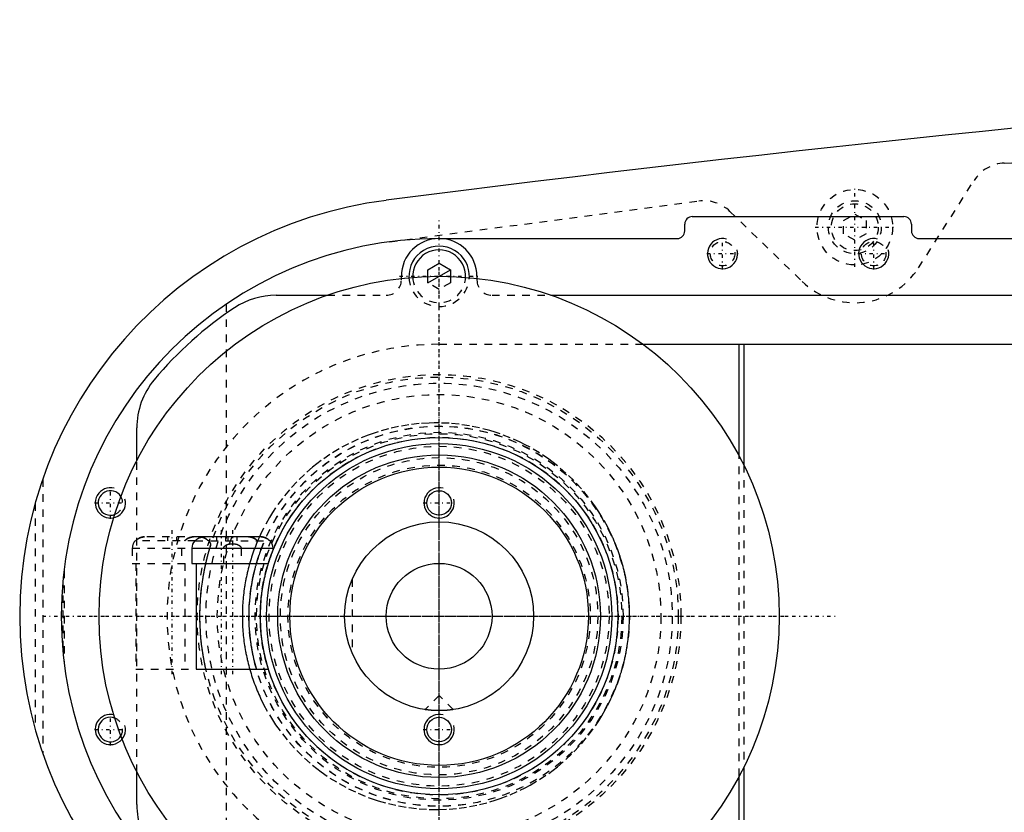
# Model space of a CAD drawing. Extents: x -705 to 186, y -120 to 120.
# Tile 2 of 10: x -705 to -575, y -26 to 79. Entities that reach past the tile are written whole.
import ezdxf

# ---------------------------------------------------------------- set-up
doc = ezdxf.new("R2010")
doc.units = 0
doc.linetypes.add('CENTER', pattern=[1.5, 0.45, -0.5, 0.05, -0.5])
doc.linetypes.add('DASHED', pattern=[2, 1, -1])
for name, color, linetype in [('AM_0', 7, 'CONTINUOUS'), ('AM_10', 7, 'CONTINUOUS'), ('AM_3', 7, 'DASHED'), ('AM_7', 7, 'CENTER')]:
    doc.layers.add(name, color=color, linetype=linetype)

msp = doc.modelspace()

# ---------------------------------------------------------------- linework, layer by layer
at = {"layer": 'AM_0', "color": 7, "linetype": 'CONTINUOUS'}
for p, q in [((-616.5, 52.9), (-588.5, 52.9)), ((-617.5, 51), (-617.5, 51.9)), ((-587.5, 51.9), (-587.5, 51)), ((-650, 50), (-618.5, 50)), ((-586.5, 50), (-480, 50)), ((-651.5, 45.87), (-650, 46.73)), ((-651.5, 44.97), (-651.5, 45.87)), ((-650, 46.73), (-648.5, 45.87)), ((-648.5, 45.87), (-648.5, 44.97)), ((-655, 44.72), (-655, 45)), ((-645, 45), (-645, 44.72)), ((-671.56, 42.5), (-664.79, 42.5)), ((-635.21, 42.5), (-517, 42.5)), ((-623, 36), (-551.33, 36)), ((-610.3, 21.18), (-610.3, 36)), ((-609.7, 36), (-609.7, 20.03)), ((-690, 20.62), (-690, 24.92)), ((-673.54, 10.5), (-681.12, 10.5)), ((-682.26, 10), (-682.34, 10)), ((-682.26, 10), (-682.23, 10.03)), ((-672.36, 10), (-672.44, 10)), ((-682.73, 9), (-682.73, 7)), ((-682.73, 9), (-671.98, 9)), ((-671.98, 8.74), (-671.98, 9)), ((-682.73, 7), (-672.59, 7)), ((-682.15, 7), (-682.15, -7)), ((-682.15, -7), (-672.59, -7)), ((-690, -24.92), (-690, -20.62)), ((-609.7, -20.03), (-609.7, -36)), ((-610.3, -36), (-610.3, -21.18))]:
    msp.add_line(p, q, dxfattribs=at)
for points in [[(-681.12, 10.5, 0), (-681.15, 10.5, 0), (-681.22, 10.5, 0), (-681.29, 10.49, 0), (-681.33, 10.49, 0), (-681.37, 10.48, 0), (-681.44, 10.47, 0), (-681.51, 10.45, 0), (-681.58, 10.43, 0), (-681.65, 10.41, 0), (-681.71, 10.38, 0), (-681.74, 10.37, 0), (-681.77, 10.36, 0), (-681.84, 10.33, 0), (-681.9, 10.29, 0), (-681.96, 10.25, 0), (-682.02, 10.21, 0), (-682.08, 10.17, 0), (-682.11, 10.14, 0), (-682.14, 10.12, 0), (-682.19, 10.07, 0), (-682.24, 10.03, 0), (-682.26, 10, 0)], [(-682.06, 10.19, 0), (-682.04, 10.2, 0), (-681.99, 10.24, 0), (-681.94, 10.27, 0), (-681.92, 10.28, 0), (-681.89, 10.3, 0), (-681.84, 10.32, 0), (-681.79, 10.35, 0), (-681.74, 10.37, 0), (-681.69, 10.39, 0), (-681.64, 10.41, 0), (-681.62, 10.42, 0), (-681.59, 10.43, 0), (-681.54, 10.44, 0), (-681.48, 10.46, 0), (-681.42, 10.47, 0), (-681.37, 10.48, 0), (-681.31, 10.49, 0), (-681.28, 10.49, 0), (-681.26, 10.49, 0), (-681.2, 10.5, 0), (-681.15, 10.5, 0), (-681.12, 10.5, 0)], [(-672.44, 10, 0), (-672.46, 10.03, 0), (-672.51, 10.07, 0), (-672.56, 10.12, 0), (-672.59, 10.14, 0), (-672.62, 10.17, 0), (-672.68, 10.21, 0), (-672.74, 10.25, 0), (-672.8, 10.29, 0), (-672.86, 10.33, 0), (-672.93, 10.36, 0), (-672.96, 10.37, 0), (-672.99, 10.38, 0), (-673.05, 10.41, 0), (-673.12, 10.43, 0), (-673.19, 10.45, 0), (-673.26, 10.47, 0), (-673.33, 10.48, 0), (-673.37, 10.49, 0), (-673.41, 10.49, 0), (-673.48, 10.5, 0), (-673.55, 10.5, 0), (-673.58, 10.5, 0)], [(-673.3, 10.48, 0), (-673.27, 10.47, 0), (-673.22, 10.46, 0), (-673.16, 10.44, 0), (-673.14, 10.44, 0), (-673.11, 10.43, 0), (-673.06, 10.41, 0), (-673.01, 10.39, 0), (-672.96, 10.37, 0), (-672.91, 10.35, 0), (-672.86, 10.32, 0), (-672.83, 10.31, 0), (-672.81, 10.3, 0), (-672.76, 10.27, 0), (-672.71, 10.23, 0), (-672.66, 10.2, 0), (-672.62, 10.17, 0), (-672.57, 10.13, 0), (-672.55, 10.11, 0), (-672.53, 10.1, 0), (-672.49, 10.06, 0), (-672.46, 10.02, 0), (-672.44, 10, 0)], [(-650, -12.5, 0), (-650.01, -12.5, 0), (-650.04, -12.5, 0), (-650.07, -12.5, 0), (-650.08, -12.5, 0), (-650.1, -12.5, 0), (-650.12, -12.5, 0), (-650.15, -12.5, 0), (-650.18, -12.5, 0), (-650.2, -12.5, 0), (-650.23, -12.5, 0), (-650.25, -12.5, 0), (-650.26, -12.5, 0), (-650.29, -12.5, 0), (-650.31, -12.5, 0), (-650.34, -12.5, 0), (-650.37, -12.49, 0), (-650.4, -12.49, 0), (-650.41, -12.49, 0), (-650.42, -12.49, 0), (-650.45, -12.49, 0), (-650.48, -12.49, 0), (-650.49, -12.49, 0), (-650.51, -12.49, 0), (-650.53, -12.49, 0), (-650.56, -12.49, 0), (-650.57, -12.49, 0), (-650.59, -12.49, 0), (-650.61, -12.48, 0), (-650.64, -12.48, 0), (-650.67, -12.48, 0), (-650.69, -12.48, 0), (-650.72, -12.48, 0), (-650.73, -12.48, 0), (-650.74, -12.48, 0), (-650.77, -12.48, 0), (-650.8, -12.47, 0), (-650.82, -12.47, 0), (-650.85, -12.47, 0), (-650.87, -12.47, 0), (-650.88, -12.47, 0), (-650.9, -12.47, 0), (-650.92, -12.47, 0), (-650.94, -12.46, 0), (-650.97, -12.46, 0), (-650.99, -12.46, 0), (-651.01, -12.46, 0), (-651.03, -12.46, 0), (-651.04, -12.46, 0), (-651.06, -12.45, 0), (-651.08, -12.45, 0), (-651.1, -12.45, 0), (-651.13, -12.45, 0), (-651.15, -12.45, 0), (-651.16, -12.45, 0), (-651.17, -12.45, 0), (-651.19, -12.44, 0), (-651.21, -12.44, 0), (-651.23, -12.44, 0), (-651.25, -12.44, 0), (-651.27, -12.44, 0), (-651.28, -12.43, 0), (-651.29, -12.43, 0), (-651.31, -12.43, 0), (-651.33, -12.43, 0), (-651.34, -12.43, 0), (-651.34, -12.43, 0), (-651.36, -12.43, 0), (-651.38, -12.42, 0), (-651.39, -12.42, 0), (-651.4, -12.42, 0), (-651.41, -12.42, 0), (-651.43, -12.42, 0), (-651.45, -12.42, 0), (-651.46, -12.41, 0), (-651.48, -12.41, 0), (-651.49, -12.41, 0), (-651.5, -12.41, 0), (-651.51, -12.41, 0), (-651.53, -12.41, 0), (-651.54, -12.4, 0), (-651.56, -12.4, 0), (-651.57, -12.4, 0), (-651.58, -12.4, 0), (-651.59, -12.4, 0), (-651.6, -12.4, 0), (-651.61, -12.4, 0), (-651.63, -12.39, 0), (-651.64, -12.39, 0), (-651.65, -12.39, 0), (-651.66, -12.39, 0), (-651.67, -12.39, 0), (-651.68, -12.39, 0), (-651.69, -12.39, 0), (-651.7, -12.38, 0), (-651.71, -12.38, 0), (-651.72, -12.38, 0), (-651.73, -12.38, 0), (-651.73, -12.38, 0), (-651.74, -12.38, 0), (-651.75, -12.38, 0), (-651.76, -12.38, 0), (-651.77, -12.37, 0), (-651.78, -12.37, 0), (-651.78, -12.37, 0), (-651.78, -12.37, 0), (-651.79, -12.37, 0), (-651.8, -12.37, 0), (-651.8, -12.37, 0), (-651.81, -12.37, 0), (-651.81, -12.37, 0), (-651.82, -12.37, 0), (-651.82, -12.37, 0), (-651.82, -12.37, 0), (-651.83, -12.37, 0), (-651.83, -12.36, 0), (-651.84, -12.36, 0), (-651.84, -12.36, 0), (-651.84, -12.36, 0), (-651.85, -12.36, 0), (-651.85, -12.36, 0), (-651.85, -12.36, 0), (-651.85, -12.36, 0), (-651.86, -12.36, 0), (-651.86, -12.36, 0), (-651.86, -12.36, 0), (-651.86, -12.36, 0), (-651.86, -12.36, 0), (-651.86, -12.36, 0), (-651.86, -12.36, 0), (-651.86, -12.36, 0)], [(-648.14, -12.36, 0), (-648.14, -12.36, 0), (-648.14, -12.36, 0), (-648.14, -12.36, 0), (-648.14, -12.36, 0), (-648.14, -12.36, 0), (-648.14, -12.36, 0), (-648.14, -12.36, 0), (-648.15, -12.36, 0), (-648.15, -12.36, 0), (-648.15, -12.36, 0), (-648.15, -12.36, 0), (-648.16, -12.36, 0), (-648.16, -12.36, 0), (-648.16, -12.36, 0), (-648.17, -12.36, 0), (-648.17, -12.37, 0), (-648.18, -12.37, 0), (-648.18, -12.37, 0), (-648.18, -12.37, 0), (-648.19, -12.37, 0), (-648.19, -12.37, 0), (-648.2, -12.37, 0), (-648.2, -12.37, 0), (-648.21, -12.37, 0), (-648.22, -12.37, 0), (-648.22, -12.37, 0), (-648.22, -12.37, 0), (-648.23, -12.37, 0), (-648.24, -12.38, 0), (-648.25, -12.38, 0), (-648.26, -12.38, 0), (-648.27, -12.38, 0), (-648.27, -12.38, 0), (-648.28, -12.38, 0), (-648.29, -12.38, 0), (-648.3, -12.38, 0), (-648.31, -12.39, 0), (-648.32, -12.39, 0), (-648.33, -12.39, 0), (-648.34, -12.39, 0), (-648.35, -12.39, 0), (-648.36, -12.39, 0), (-648.37, -12.39, 0), (-648.39, -12.4, 0), (-648.4, -12.4, 0), (-648.41, -12.4, 0), (-648.42, -12.4, 0), (-648.43, -12.4, 0), (-648.44, -12.4, 0), (-648.46, -12.4, 0), (-648.47, -12.41, 0), (-648.49, -12.41, 0), (-648.5, -12.41, 0), (-648.51, -12.41, 0), (-648.52, -12.41, 0), (-648.54, -12.41, 0), (-648.55, -12.42, 0), (-648.57, -12.42, 0), (-648.59, -12.42, 0), (-648.6, -12.42, 0), (-648.61, -12.42, 0), (-648.62, -12.42, 0), (-648.64, -12.43, 0), (-648.66, -12.43, 0), (-648.66, -12.43, 0), (-648.67, -12.43, 0), (-648.69, -12.43, 0), (-648.71, -12.43, 0), (-648.72, -12.43, 0), (-648.73, -12.44, 0), (-648.75, -12.44, 0), (-648.77, -12.44, 0), (-648.79, -12.44, 0), (-648.81, -12.44, 0), (-648.83, -12.45, 0), (-648.84, -12.45, 0), (-648.85, -12.45, 0), (-648.87, -12.45, 0), (-648.9, -12.45, 0), (-648.92, -12.45, 0), (-648.94, -12.45, 0), (-648.96, -12.46, 0), (-648.97, -12.46, 0), (-648.99, -12.46, 0), (-649.01, -12.46, 0), (-649.03, -12.46, 0), (-649.06, -12.46, 0), (-649.08, -12.47, 0), (-649.1, -12.47, 0), (-649.12, -12.47, 0), (-649.13, -12.47, 0), (-649.15, -12.47, 0), (-649.18, -12.47, 0), (-649.2, -12.47, 0), (-649.23, -12.48, 0), (-649.26, -12.48, 0), (-649.27, -12.48, 0), (-649.28, -12.48, 0), (-649.31, -12.48, 0), (-649.33, -12.48, 0), (-649.36, -12.48, 0), (-649.39, -12.48, 0), (-649.41, -12.49, 0), (-649.43, -12.49, 0), (-649.44, -12.49, 0), (-649.47, -12.49, 0), (-649.49, -12.49, 0), (-649.51, -12.49, 0), (-649.52, -12.49, 0), (-649.55, -12.49, 0), (-649.58, -12.49, 0), (-649.59, -12.49, 0), (-649.6, -12.49, 0), (-649.63, -12.49, 0), (-649.66, -12.5, 0), (-649.69, -12.5, 0), (-649.71, -12.5, 0), (-649.74, -12.5, 0), (-649.75, -12.5, 0), (-649.77, -12.5, 0), (-649.8, -12.5, 0), (-649.82, -12.5, 0), (-649.85, -12.5, 0), (-649.88, -12.5, 0), (-649.9, -12.5, 0), (-649.92, -12.5, 0), (-649.93, -12.5, 0), (-649.96, -12.5, 0), (-649.99, -12.5, 0), (-650, -12.5, 0)]]:
    msp.add_polyline3d(points, dxfattribs=at)
for centre, radius in [((-650, 0), 45), ((-650, 0), 23.65), ((-650, 0), 22.85), ((-650, 0), 21.35), ((-650, 0), 19.75), ((-650, 15), 1.62), ((-650, 0), 12.5), ((-650, 0), 7), ((-650, -15), 1.62)]:
    msp.add_circle(centre, radius, dxfattribs=at)
for centre, radius, start, end in [((-273.05, -2920.27), 3000, 91.28464, 97.35313), ((-650, 0), 55.5, 97.2532, 262.7468), ((-616.5, 51.9), 1, 90, 180), ((-588.5, 51.9), 1, 0, 90), ((-618.5, 51), 1, 270, 0), ((-586.5, 51), 1, 180, 270), ((-650, 0), 50, 90, 270), ((-650, 45), 5, 0, 180), ((-650, 45), 4, 357.4527, 182.5473), ((-650, 45), 3.5, 357.7713, 182.2287), ((-671.56, 32.5), 10, 90, 123.5573), ((-650, 0), 49, 123.5573, 140.2849), ((-680, 24.92), 10, 140.2849, 180), ((-693.5, 15), 1.62, 31.4794, 290.4694), ((-681.22, 9), 1.5, 138.1897, 180), ((-673.48, 9), 1.5, 0, 41.8103), ((-693.5, -15), 1.62, 69.5306, 328.5206), ((-680, -24.92), 10, 180, 219.7151)]:
    msp.add_arc(centre, radius, start, end, dxfattribs=at)
at = {"layer": 'AM_10', "color": 7, "linetype": 'CONTINUOUS'}
msp.add_line((-651.5, 44.13), (-648.5, 45.87), dxfattribs=at)
for centre in [(-612.5, 48), (-592.5, 48), (-693.5, 15), (-650, 15), (-693.5, -15), (-650, -15)]:
    msp.add_arc(centre, 2, 75, 15, dxfattribs=at)
at = {"layer": 'AM_3', "color": 6, "linetype": 'DASHED'}
for p, q in [((-575.22, 60), (-345.22, 70)), ((-586.56, 46.13), (-579.22, 57.68)), ((-656.53, 49.57), (-615.65, 54.96)), ((-611.52, 53.59), (-601.96, 44.32)), ((-596.5, 52.37), (-595, 53.23)), ((-596.5, 50.63), (-596.5, 52.37)), ((-595, 53.23), (-593.5, 52.37)), ((-593.5, 52.37), (-593.5, 50.63)), ((-595, 49.77), (-596.5, 50.63)), ((-593.5, 50.63), (-595, 49.77)), ((-655, 44.5), (-655, 44.72)), ((-651.5, 44.13), (-651.5, 44.97)), ((-648.5, 44.97), (-648.5, 44.13)), ((-645, 44.72), (-645, 44.5)), ((-650, 43.27), (-651.5, 44.13)), ((-648.5, 44.13), (-650, 43.27)), ((-664.79, 42.5), (-657, 42.5)), ((-643, 42.5), (-635.21, 42.5)), ((-678.19, 41.3), (-678.19, -41.3)), ((-650, 36), (-623, 36)), ((-610.3, -21.18), (-610.3, 21.18)), ((-690, -20.62), (-690, 20.62)), ((-609.7, 20.03), (-609.7, -20.03)), ((-702.45, 18.15), (-702.45, -18.15)), ((-703.45, 14.95), (-703.45, -14.95)), ((-681.67, 10.5), (-688.99, 10.5)), ((-685.95, 10.5), (-685.95, 10)), ((-684.75, 10.5), (-684.75, 10)), ((-682.53, 10.5), (-682.49, 10.5)), ((-681.12, 10.5), (-681.71, 10.5)), ((-679.45, 10.5), (-679.45, 10)), ((-678.25, 10.5), (-678.25, 10)), ((-677.95, 10.5), (-677.95, 10)), ((-676.75, 10.5), (-676.75, 10)), ((-675.21, 10.5), (-675.17, 10.5)), ((-675.21, 10.5), (-675.17, 10.5)), ((-682.26, 10), (-690.22, 10)), ((-682.26, 10), (-672.44, 10)), ((-680.34, 9), (-680.19, 9.51)), ((-690.6, 9), (-690.6, 7)), ((-690.6, 9), (-682.73, 9)), ((-684.1, 9), (-684.1, 7)), ((-678.5, 7), (-678.5, 9)), ((-676.2, 9), (-676.2, 7)), ((-673.6, 8.69), (-673.6, 9)), ((-690.6, 7), (-682.73, 7)), ((-690.15, 7), (-690.15, -7)), ((-683.65, 7), (-683.65, -7)), ((-699.63, 6.05), (-699.63, -6.05)), ((-699.77, 4.76), (-699.77, -4.76)), ((-661.5, 4.9), (-661.5, -4.9)), ((-690.15, -7), (-682.15, -7)), ((-650, -10.5), (-651.86, -12.36)), ((-648.14, -12.36), (-650, -10.5))]:
    msp.add_line(p, q, dxfattribs=at)
for points in [[(-624.81, 0, 0), (-624.81, 0.13, 0), (-624.81, 0.4, 0), (-624.82, 0.66, 0), (-624.82, 0.8, 0), (-624.83, 0.93, 0), (-624.84, 1.2, 0), (-624.85, 1.47, 0), (-624.87, 1.74, 0), (-624.89, 2.01, 0), (-624.91, 2.28, 0), (-624.92, 2.41, 0), (-624.94, 2.55, 0), (-624.97, 2.82, 0), (-625, 3.09, 0), (-625.03, 3.36, 0), (-625.07, 3.63, 0), (-625.11, 3.9, 0), (-625.13, 4.03, 0), (-625.15, 4.17, 0), (-625.2, 4.44, 0), (-625.25, 4.7, 0), (-625.27, 4.84, 0), (-625.3, 4.97, 0), (-625.35, 5.24, 0), (-625.41, 5.51, 0), (-625.44, 5.64, 0), (-625.47, 5.78, 0), (-625.53, 6.05, 0), (-625.6, 6.31, 0), (-625.67, 6.58, 0), (-625.74, 6.84, 0), (-625.82, 7.11, 0), (-625.86, 7.24, 0), (-625.89, 7.37, 0), (-625.98, 7.63, 0), (-626.06, 7.89, 0), (-626.14, 8.15, 0), (-626.23, 8.41, 0), (-626.32, 8.67, 0), (-626.37, 8.8, 0), (-626.42, 8.93, 0), (-626.52, 9.18, 0), (-626.61, 9.44, 0), (-626.72, 9.69, 0), (-626.82, 9.94, 0), (-626.93, 10.19, 0), (-626.98, 10.32, 0), (-627.04, 10.44, 0), (-627.15, 10.69, 0), (-627.26, 10.93, 0), (-627.68, 11.78, 0), (-628.46, 13.17, 0), (-628.88, 13.84, 0), (-629.31, 14.49, 0), (-630.22, 15.73, 0), (-631.17, 16.88, 0), (-632.17, 17.95, 0), (-633.22, 18.96, 0), (-634.34, 19.92, 0), (-634.91, 20.37, 0), (-635.5, 20.8, 0), (-636.72, 21.62, 0), (-637.97, 22.37, 0), (-638.61, 22.71, 0), (-639.26, 23.04, 0), (-640.58, 23.63, 0), (-641.92, 24.14, 0), (-642.6, 24.37, 0), (-643.27, 24.58, 0), (-644.64, 24.93, 0), (-646, 25.21, 0), (-647.35, 25.41, 0), (-648.69, 25.54, 0), (-650.01, 25.59, 0), (-650.67, 25.59, 0), (-651.33, 25.58, 0), (-652.66, 25.5, 0), (-654.01, 25.34, 0), (-655.36, 25.11, 0), (-656.72, 24.81, 0), (-658.06, 24.43, 0), (-658.73, 24.21, 0), (-659.39, 23.98, 0), (-660.7, 23.44, 0), (-661.98, 22.84, 0), (-663.24, 22.16, 0), (-664.45, 21.42, 0), (-665.62, 20.6, 0), (-666.19, 20.17, 0), (-666.75, 19.72, 0), (-667.82, 18.78, 0), (-668.84, 17.79, 0), (-669.81, 16.73, 0), (-670.74, 15.59, 0), (-671.63, 14.36, 0), (-672.05, 13.72, 0), (-672.46, 13.05, 0), (-673.22, 11.67, 0), (-673.63, 10.84, 0), (-673.74, 10.6, 0), (-673.85, 10.35, 0), (-673.9, 10.23, 0), (-673.96, 10.11, 0), (-674.06, 9.86, 0), (-674.16, 9.61, 0), (-674.26, 9.36, 0), (-674.36, 9.11, 0), (-674.46, 8.86, 0), (-674.5, 8.73, 0), (-674.55, 8.61, 0), (-674.64, 8.35, 0), (-674.72, 8.1, 0), (-674.81, 7.84, 0), (-674.89, 7.58, 0), (-674.97, 7.32, 0), (-675.01, 7.19, 0), (-675.05, 7.06, 0), (-675.12, 6.8, 0), (-675.19, 6.54, 0), (-675.26, 6.27, 0), (-675.32, 6.01, 0), (-675.39, 5.75, 0), (-675.42, 5.61, 0), (-675.45, 5.48, 0), (-675.5, 5.22, 0), (-675.56, 4.95, 0), (-675.58, 4.82, 0), (-675.61, 4.68, 0), (-675.66, 4.42, 0), (-675.7, 4.15, 0), (-675.72, 4.01, 0), (-675.74, 3.88, 0), (-675.78, 3.61, 0), (-675.82, 3.34, 0), (-675.85, 3.08, 0), (-675.89, 2.81, 0), (-675.91, 2.54, 0), (-675.93, 2.4, 0), (-675.94, 2.27, 0), (-675.96, 2, 0), (-675.98, 1.73, 0), (-676, 1.47, 0), (-676.01, 1.2, 0), (-676.02, 0.93, 0), (-676.03, 0.8, 0), (-676.03, 0.66, 0), (-676.04, 0.4, 0), (-676.04, 0.13, 0), (-676.04, 0, 0), (-676.04, -0.13, 0), (-676.04, -0.4, 0), (-676.03, -0.66, 0), (-676.03, -0.8, 0), (-676.02, -0.93, 0), (-676.01, -1.2, 0), (-676, -1.47, 0), (-675.98, -1.73, 0), (-675.96, -2, 0), (-675.94, -2.27, 0), (-675.93, -2.4, 0), (-675.91, -2.54, 0), (-675.89, -2.81, 0), (-675.85, -3.08, 0), (-675.82, -3.34, 0), (-675.78, -3.61, 0), (-675.74, -3.88, 0), (-675.72, -4.01, 0), (-675.7, -4.15, 0), (-675.66, -4.42, 0), (-675.61, -4.68, 0), (-675.58, -4.82, 0), (-675.56, -4.95, 0), (-675.5, -5.22, 0), (-675.45, -5.48, 0), (-675.42, -5.61, 0), (-675.39, -5.75, 0), (-675.32, -6.01, 0), (-675.26, -6.27, 0), (-675.19, -6.54, 0), (-675.12, -6.8, 0), (-675.05, -7.06, 0), (-675.01, -7.19, 0), (-674.97, -7.32, 0), (-674.89, -7.58, 0), (-674.81, -7.84, 0), (-674.72, -8.1, 0), (-674.64, -8.35, 0), (-674.55, -8.61, 0), (-674.5, -8.73, 0), (-674.46, -8.86, 0), (-674.36, -9.11, 0), (-674.26, -9.36, 0), (-674.16, -9.61, 0), (-674.06, -9.86, 0), (-673.96, -10.11, 0), (-673.9, -10.23, 0), (-673.85, -10.35, 0), (-673.74, -10.6, 0), (-673.63, -10.84, 0), (-673.22, -11.67, 0), (-672.46, -13.05, 0), (-672.05, -13.72, 0), (-671.63, -14.36, 0), (-670.74, -15.59, 0), (-669.81, -16.73, 0), (-668.84, -17.79, 0), (-667.82, -18.78, 0), (-666.75, -19.72, 0), (-666.19, -20.17, 0), (-665.62, -20.6, 0), (-664.45, -21.42, 0), (-663.24, -22.16, 0), (-661.98, -22.84, 0), (-660.7, -23.44, 0), (-659.39, -23.98, 0), (-658.73, -24.21, 0), (-658.06, -24.43, 0), (-656.72, -24.81, 0), (-655.36, -25.11, 0), (-654.01, -25.34, 0), (-652.66, -25.5, 0), (-651.33, -25.58, 0), (-650.67, -25.59, 0), (-650.01, -25.59, 0), (-648.69, -25.54, 0), (-647.35, -25.41, 0), (-646, -25.21, 0), (-644.64, -24.93, 0), (-643.27, -24.58, 0), (-642.6, -24.37, 0), (-641.92, -24.14, 0), (-640.58, -23.63, 0), (-639.26, -23.04, 0), (-638.61, -22.71, 0), (-637.97, -22.37, 0), (-636.72, -21.62, 0), (-635.5, -20.8, 0), (-634.91, -20.37, 0), (-634.34, -19.92, 0), (-633.22, -18.96, 0), (-632.17, -17.95, 0), (-631.17, -16.88, 0), (-630.22, -15.73, 0), (-629.31, -14.49, 0), (-628.88, -13.84, 0), (-628.46, -13.17, 0), (-627.68, -11.78, 0), (-627.26, -10.93, 0), (-627.15, -10.69, 0), (-627.04, -10.44, 0), (-626.98, -10.32, 0), (-626.93, -10.19, 0), (-626.82, -9.94, 0), (-626.72, -9.69, 0), (-626.61, -9.44, 0), (-626.52, -9.18, 0), (-626.42, -8.93, 0), (-626.37, -8.8, 0), (-626.32, -8.67, 0), (-626.23, -8.41, 0), (-626.14, -8.15, 0), (-626.06, -7.89, 0), (-625.98, -7.63, 0), (-625.89, -7.37, 0), (-625.86, -7.24, 0), (-625.82, -7.11, 0), (-625.74, -6.84, 0), (-625.67, -6.58, 0), (-625.6, -6.31, 0), (-625.53, -6.05, 0), (-625.47, -5.78, 0), (-625.44, -5.64, 0), (-625.41, -5.51, 0), (-625.35, -5.24, 0), (-625.3, -4.97, 0), (-625.27, -4.84, 0), (-625.25, -4.7, 0), (-625.2, -4.44, 0), (-625.15, -4.17, 0), (-625.13, -4.03, 0), (-625.11, -3.9, 0), (-625.07, -3.63, 0), (-625.03, -3.36, 0), (-625, -3.09, 0), (-624.97, -2.82, 0), (-624.94, -2.55, 0), (-624.92, -2.41, 0), (-624.91, -2.28, 0), (-624.89, -2.01, 0), (-624.87, -1.74, 0), (-624.85, -1.47, 0), (-624.84, -1.2, 0), (-624.83, -0.93, 0), (-624.82, -0.8, 0), (-624.82, -0.66, 0), (-624.81, -0.4, 0), (-624.81, -0.13, 0), (-624.81, 0, 0)], [(-688.99, 10.5, 0), (-689.02, 10.5, 0), (-689.09, 10.5, 0), (-689.17, 10.49, 0), (-689.2, 10.49, 0), (-689.24, 10.48, 0), (-689.31, 10.47, 0), (-689.38, 10.45, 0), (-689.45, 10.43, 0), (-689.52, 10.41, 0), (-689.58, 10.38, 0), (-689.62, 10.37, 0), (-689.65, 10.36, 0), (-689.71, 10.33, 0), (-689.77, 10.29, 0), (-689.84, 10.25, 0), (-689.9, 10.21, 0), (-689.96, 10.17, 0), (-689.98, 10.14, 0), (-690.01, 10.12, 0), (-690.06, 10.07, 0), (-690.11, 10.03, 0), (-690.13, 10, 0)], [(-689.86, 10.23, 0), (-689.85, 10.24, 0), (-689.82, 10.26, 0), (-689.8, 10.28, 0), (-689.78, 10.29, 0), (-689.77, 10.29, 0), (-689.74, 10.31, 0), (-689.71, 10.32, 0), (-689.68, 10.34, 0), (-689.66, 10.35, 0), (-689.63, 10.36, 0), (-689.62, 10.37, 0), (-689.6, 10.38, 0), (-689.57, 10.39, 0), (-689.55, 10.4, 0), (-689.52, 10.41, 0), (-689.49, 10.42, 0), (-689.46, 10.43, 0), (-689.44, 10.43, 0), (-689.43, 10.44, 0), (-689.4, 10.45, 0), (-689.37, 10.45, 0), (-689.35, 10.46, 0)], [(-689.35, 10.46, 0), (-689.34, 10.46, 0), (-689.32, 10.47, 0), (-689.3, 10.47, 0), (-689.29, 10.47, 0), (-689.28, 10.47, 0), (-689.26, 10.48, 0), (-689.24, 10.48, 0), (-689.22, 10.48, 0), (-689.2, 10.49, 0), (-689.18, 10.49, 0), (-689.17, 10.49, 0), (-689.16, 10.49, 0), (-689.14, 10.49, 0), (-689.12, 10.49, 0), (-689.1, 10.5, 0), (-689.08, 10.5, 0), (-689.06, 10.5, 0), (-689.05, 10.5, 0), (-689.04, 10.5, 0), (-689.02, 10.5, 0), (-689, 10.5, 0), (-688.99, 10.5, 0)], [(-683.36, 10.23, 0), (-683.34, 10.25, 0), (-683.3, 10.28, 0), (-683.25, 10.3, 0), (-683.23, 10.32, 0), (-683.21, 10.33, 0), (-683.16, 10.35, 0), (-683.11, 10.37, 0), (-683.07, 10.39, 0), (-683.02, 10.41, 0), (-682.97, 10.42, 0), (-682.95, 10.43, 0), (-682.92, 10.44, 0), (-682.87, 10.45, 0), (-682.82, 10.46, 0), (-682.77, 10.47, 0), (-682.72, 10.48, 0), (-682.67, 10.49, 0), (-682.64, 10.49, 0), (-682.62, 10.5, 0), (-682.56, 10.5, 0), (-682.51, 10.5, 0), (-682.49, 10.5, 0)], [(-682.49, 10.5, 0), (-682.51, 10.5, 0), (-682.56, 10.5, 0), (-682.62, 10.5, 0), (-682.64, 10.49, 0), (-682.67, 10.49, 0), (-682.72, 10.48, 0), (-682.77, 10.47, 0), (-682.82, 10.46, 0), (-682.87, 10.45, 0), (-682.92, 10.44, 0), (-682.95, 10.43, 0), (-682.97, 10.42, 0), (-683.02, 10.41, 0), (-683.07, 10.39, 0), (-683.11, 10.37, 0), (-683.16, 10.35, 0), (-683.21, 10.33, 0), (-683.23, 10.32, 0), (-683.25, 10.3, 0), (-683.3, 10.28, 0), (-683.34, 10.25, 0), (-683.36, 10.23, 0)], [(-683.36, 10.23, 0), (-683.35, 10.24, 0), (-683.32, 10.26, 0), (-683.3, 10.28, 0), (-683.28, 10.29, 0), (-683.27, 10.29, 0), (-683.24, 10.31, 0), (-683.21, 10.32, 0), (-683.18, 10.34, 0), (-683.16, 10.35, 0), (-683.13, 10.36, 0), (-683.12, 10.37, 0), (-683.1, 10.38, 0), (-683.07, 10.39, 0), (-683.05, 10.4, 0), (-683.02, 10.41, 0), (-682.99, 10.42, 0), (-682.96, 10.43, 0), (-682.94, 10.43, 0), (-682.93, 10.44, 0), (-682.9, 10.45, 0), (-682.87, 10.45, 0), (-682.85, 10.46, 0)], [(-682.85, 10.46, 0), (-682.84, 10.46, 0), (-682.82, 10.46, 0), (-682.81, 10.47, 0), (-682.8, 10.47, 0), (-682.79, 10.47, 0), (-682.77, 10.48, 0), (-682.75, 10.48, 0), (-682.69, 10.49, 0), (-682.58, 10.5, 0), (-682.53, 10.5, 0)], [(-681.41, 10.47, 0), (-681.46, 10.48, 0), (-681.56, 10.49, 0), (-681.66, 10.5, 0), (-681.71, 10.5, 0)], [(-681.67, 10.5, 0), (-681.63, 10.5, 0), (-681.54, 10.49, 0), (-681.46, 10.48, 0), (-681.41, 10.47, 0)], [(-681.41, 10.47, 0), (-681.4, 10.47, 0), (-681.38, 10.47, 0), (-681.36, 10.46, 0), (-681.35, 10.46, 0)], [(-680.57, 10, 0), (-680.58, 10.02, 0), (-680.62, 10.06, 0), (-680.66, 10.09, 0), (-680.68, 10.11, 0), (-680.7, 10.13, 0), (-680.74, 10.16, 0), (-680.79, 10.2, 0), (-680.83, 10.23, 0), (-680.88, 10.26, 0), (-680.93, 10.29, 0), (-680.95, 10.31, 0), (-680.98, 10.32, 0), (-681.03, 10.34, 0), (-681.08, 10.37, 0), (-681.12, 10.39, 0), (-681.17, 10.41, 0), (-681.22, 10.42, 0), (-681.25, 10.43, 0), (-681.28, 10.44, 0), (-681.33, 10.45, 0), (-681.39, 10.47, 0), (-681.41, 10.47, 0)], [(-681.35, 10.46, 0), (-681.32, 10.45, 0), (-681.27, 10.44, 0), (-681.22, 10.42, 0), (-681.2, 10.42, 0), (-681.18, 10.41, 0), (-681.13, 10.39, 0), (-681.08, 10.37, 0), (-681.04, 10.35, 0), (-680.99, 10.33, 0), (-680.95, 10.3, 0), (-680.92, 10.29, 0), (-680.9, 10.28, 0), (-680.86, 10.25, 0), (-680.81, 10.22, 0), (-680.77, 10.19, 0), (-680.73, 10.15, 0), (-680.69, 10.12, 0), (-680.67, 10.1, 0), (-680.65, 10.09, 0), (-680.62, 10.05, 0), (-680.58, 10.02, 0), (-680.57, 10, 0)], [(-674.07, 10, 0), (-674.09, 10.03, 0), (-674.14, 10.07, 0), (-674.19, 10.12, 0), (-674.22, 10.14, 0), (-674.24, 10.17, 0), (-674.3, 10.21, 0), (-674.36, 10.25, 0), (-674.43, 10.29, 0), (-674.49, 10.33, 0), (-674.55, 10.36, 0), (-674.58, 10.37, 0), (-674.62, 10.38, 0), (-674.68, 10.41, 0), (-674.75, 10.43, 0), (-674.82, 10.45, 0), (-674.89, 10.47, 0), (-674.96, 10.48, 0), (-675, 10.49, 0), (-675.03, 10.49, 0), (-675.11, 10.5, 0), (-675.18, 10.5, 0), (-675.21, 10.5, 0)], [(-675.17, 10.5, 0), (-675.15, 10.5, 0), (-675.11, 10.5, 0), (-675.06, 10.49, 0), (-675.04, 10.49, 0), (-675.02, 10.49, 0), (-674.97, 10.48, 0), (-674.93, 10.47, 0), (-674.88, 10.47, 0), (-674.84, 10.46, 0), (-674.79, 10.44, 0), (-674.77, 10.44, 0), (-674.75, 10.43, 0), (-674.71, 10.42, 0), (-674.66, 10.4, 0), (-674.62, 10.39, 0), (-674.59, 10.37, 0), (-674.55, 10.35, 0), (-674.53, 10.34, 0), (-674.51, 10.33, 0), (-674.47, 10.31, 0), (-674.43, 10.29, 0), (-674.41, 10.28, 0)], [(-675.17, 10.5, 0), (-675.12, 10.5, 0), (-675.01, 10.49, 0), (-674.95, 10.48, 0), (-674.93, 10.48, 0), (-674.91, 10.47, 0), (-674.9, 10.47, 0), (-674.89, 10.47, 0), (-674.88, 10.46, 0), (-674.86, 10.46, 0), (-674.85, 10.46, 0)], [(-674.41, 10.28, 0), (-674.43, 10.29, 0), (-674.47, 10.31, 0), (-674.51, 10.33, 0), (-674.53, 10.34, 0), (-674.55, 10.35, 0), (-674.59, 10.37, 0), (-674.62, 10.39, 0), (-674.66, 10.4, 0), (-674.71, 10.42, 0), (-674.75, 10.43, 0), (-674.77, 10.44, 0), (-674.79, 10.44, 0), (-674.84, 10.46, 0), (-674.88, 10.47, 0), (-674.93, 10.47, 0), (-674.97, 10.48, 0), (-675.02, 10.49, 0), (-675.04, 10.49, 0), (-675.06, 10.49, 0), (-675.11, 10.5, 0), (-675.15, 10.5, 0), (-675.17, 10.5, 0)], [(-674.85, 10.46, 0), (-674.84, 10.46, 0), (-674.81, 10.45, 0), (-674.78, 10.44, 0), (-674.77, 10.44, 0), (-674.76, 10.43, 0), (-674.73, 10.43, 0), (-674.71, 10.42, 0), (-674.68, 10.41, 0), (-674.66, 10.4, 0), (-674.63, 10.39, 0), (-674.62, 10.39, 0), (-674.61, 10.38, 0), (-674.58, 10.37, 0), (-674.56, 10.36, 0), (-674.54, 10.35, 0), (-674.51, 10.34, 0), (-674.49, 10.33, 0), (-674.48, 10.32, 0), (-674.47, 10.31, 0), (-674.44, 10.3, 0), (-674.42, 10.29, 0), (-674.41, 10.28, 0)], [(-673.54, 10.5, 0), (-673.5, 10.5, 0), (-673.42, 10.49, 0), (-673.34, 10.48, 0), (-673.3, 10.48, 0)], [(-690.13, 10, 0), (-690.13, 10.01, 0), (-690.11, 10.02, 0), (-690.1, 10.04, 0), (-690.09, 10.04, 0), (-690.09, 10.05, 0), (-690.07, 10.06, 0), (-690.06, 10.08, 0), (-690.05, 10.09, 0), (-690.03, 10.1, 0), (-690.02, 10.12, 0), (-690.01, 10.12, 0), (-690, 10.13, 0), (-689.99, 10.14, 0), (-689.97, 10.15, 0), (-689.95, 10.17, 0), (-689.94, 10.18, 0), (-689.92, 10.19, 0), (-689.91, 10.2, 0), (-689.91, 10.2, 0), (-689.89, 10.22, 0), (-689.87, 10.23, 0), (-689.86, 10.23, 0)], [(-683.63, 10, 0), (-683.63, 10.01, 0), (-683.61, 10.02, 0), (-683.6, 10.04, 0), (-683.59, 10.04, 0), (-683.59, 10.05, 0), (-683.57, 10.06, 0), (-683.56, 10.08, 0), (-683.55, 10.09, 0), (-683.53, 10.1, 0), (-683.52, 10.12, 0), (-683.51, 10.12, 0), (-683.5, 10.13, 0), (-683.49, 10.14, 0), (-683.47, 10.15, 0), (-683.45, 10.17, 0), (-683.44, 10.18, 0), (-683.42, 10.19, 0), (-683.41, 10.2, 0), (-683.41, 10.2, 0), (-683.39, 10.22, 0), (-683.37, 10.23, 0), (-683.36, 10.23, 0)], [(-683.36, 10.23, 0), (-683.37, 10.23, 0), (-683.39, 10.22, 0), (-683.41, 10.2, 0), (-683.41, 10.2, 0), (-683.42, 10.19, 0), (-683.44, 10.18, 0), (-683.45, 10.17, 0), (-683.47, 10.15, 0), (-683.49, 10.14, 0), (-683.5, 10.13, 0), (-683.51, 10.12, 0), (-683.52, 10.12, 0), (-683.53, 10.1, 0), (-683.55, 10.09, 0), (-683.56, 10.08, 0), (-683.57, 10.06, 0), (-683.59, 10.05, 0), (-683.59, 10.04, 0), (-683.6, 10.04, 0), (-683.61, 10.02, 0), (-683.63, 10.01, 0), (-683.63, 10, 0)], [(-683.63, 10, 0), (-683.63, 10.01, 0), (-683.61, 10.02, 0), (-683.6, 10.04, 0), (-683.59, 10.04, 0), (-683.59, 10.05, 0), (-683.57, 10.06, 0), (-683.56, 10.08, 0), (-683.55, 10.09, 0), (-683.53, 10.1, 0), (-683.52, 10.12, 0), (-683.51, 10.12, 0), (-683.5, 10.13, 0), (-683.49, 10.14, 0), (-683.47, 10.15, 0), (-683.45, 10.17, 0), (-683.44, 10.18, 0), (-683.42, 10.19, 0), (-683.41, 10.2, 0), (-683.41, 10.2, 0), (-683.39, 10.22, 0), (-683.37, 10.23, 0), (-683.36, 10.23, 0)], [(-682.23, 10.03, 0), (-682.21, 10.06, 0), (-682.15, 10.11, 0), (-682.09, 10.16, 0), (-682.06, 10.19, 0)], [(-678.5, 9, 0), (-678.5, 9, 0), (-678.5, 9.01, 0), (-678.5, 9.01, 0), (-678.5, 9.01, 0), (-678.5, 9.01, 0), (-678.5, 9.02, 0), (-678.5, 9.02, 0), (-678.5, 9.03, 0), (-678.5, 9.03, 0), (-678.5, 9.04, 0), (-678.5, 9.04, 0), (-678.5, 9.04, 0), (-678.5, 9.05, 0), (-678.5, 9.05, 0), (-678.5, 9.05, 0), (-678.5, 9.06, 0), (-678.5, 9.06, 0), (-678.5, 9.07, 0), (-678.5, 9.07, 0), (-678.49, 9.07, 0), (-678.49, 9.08, 0), (-678.49, 9.08, 0), (-678.49, 9.08, 0), (-678.49, 9.08, 0), (-678.49, 9.09, 0), (-678.49, 9.09, 0), (-678.49, 9.09, 0), (-678.49, 9.1, 0), (-678.49, 9.1, 0), (-678.48, 9.12, 0), (-678.47, 9.14, 0), (-678.46, 9.16, 0), (-678.45, 9.19, 0), (-678.43, 9.21, 0), (-678.42, 9.22, 0), (-678.42, 9.23, 0), (-678.4, 9.25, 0), (-678.38, 9.27, 0), (-678.37, 9.29, 0), (-678.35, 9.3, 0), (-678.33, 9.32, 0), (-678.32, 9.33, 0), (-678.3, 9.34, 0), (-678.28, 9.36, 0), (-678.26, 9.37, 0), (-678.25, 9.38, 0), (-678.24, 9.39, 0), (-678.22, 9.4, 0), (-678.19, 9.41, 0), (-678.18, 9.42, 0), (-678.17, 9.42, 0), (-678.15, 9.43, 0), (-678.13, 9.45, 0), (-678.1, 9.46, 0), (-678.08, 9.47, 0), (-678.06, 9.48, 0), (-678.05, 9.48, 0), (-678.03, 9.49, 0), (-678.01, 9.49, 0), (-677.98, 9.5, 0), (-677.96, 9.51, 0), (-677.93, 9.52, 0), (-677.91, 9.53, 0), (-677.9, 9.53, 0), (-677.88, 9.53, 0), (-677.86, 9.54, 0), (-677.83, 9.55, 0), (-677.81, 9.55, 0), (-677.78, 9.56, 0), (-677.75, 9.56, 0), (-677.74, 9.57, 0), (-677.73, 9.57, 0), (-677.7, 9.57, 0), (-677.67, 9.58, 0), (-677.65, 9.58, 0), (-677.62, 9.58, 0), (-677.59, 9.59, 0), (-677.58, 9.59, 0), (-677.57, 9.59, 0), (-677.54, 9.59, 0), (-677.52, 9.59, 0), (-677.43, 9.6, 0), (-677.35, 9.6, 0), (-677.27, 9.6, 0), (-677.18, 9.59, 0), (-677.16, 9.59, 0), (-677.13, 9.59, 0), (-677.12, 9.59, 0), (-677.11, 9.59, 0), (-677.08, 9.58, 0), (-677.05, 9.58, 0), (-677.03, 9.58, 0), (-677, 9.57, 0), (-676.97, 9.57, 0), (-676.96, 9.57, 0), (-676.95, 9.56, 0), (-676.92, 9.56, 0), (-676.89, 9.55, 0), (-676.87, 9.55, 0), (-676.84, 9.54, 0), (-676.82, 9.53, 0), (-676.8, 9.53, 0), (-676.79, 9.53, 0), (-676.77, 9.52, 0), (-676.74, 9.51, 0), (-676.72, 9.5, 0), (-676.69, 9.49, 0), (-676.67, 9.49, 0), (-676.65, 9.48, 0), (-676.64, 9.48, 0), (-676.62, 9.47, 0), (-676.6, 9.46, 0), (-676.57, 9.45, 0), (-676.55, 9.43, 0), (-676.53, 9.42, 0), (-676.52, 9.42, 0), (-676.51, 9.41, 0), (-676.48, 9.4, 0), (-676.46, 9.39, 0), (-676.45, 9.38, 0), (-676.44, 9.37, 0), (-676.42, 9.36, 0), (-676.4, 9.34, 0), (-676.38, 9.33, 0), (-676.37, 9.32, 0), (-676.35, 9.3, 0), (-676.33, 9.29, 0), (-676.32, 9.27, 0), (-676.3, 9.25, 0), (-676.28, 9.23, 0), (-676.28, 9.22, 0), (-676.27, 9.21, 0), (-676.25, 9.19, 0), (-676.24, 9.16, 0), (-676.23, 9.14, 0), (-676.22, 9.13, 0), (-676.22, 9.12, 0), (-676.22, 9.12, 0), (-676.22, 9.12, 0), (-676.22, 9.11, 0), (-676.22, 9.11, 0), (-676.22, 9.11, 0), (-676.21, 9.1, 0), (-676.21, 9.1, 0), (-676.21, 9.09, 0), (-676.21, 9.09, 0), (-676.21, 9.09, 0), (-676.21, 9.08, 0), (-676.21, 9.08, 0), (-676.21, 9.08, 0), (-676.21, 9.08, 0), (-676.21, 9.07, 0), (-676.2, 9.07, 0), (-676.2, 9.07, 0), (-676.2, 9.06, 0), (-676.2, 9.06, 0), (-676.2, 9.05, 0), (-676.2, 9.05, 0), (-676.2, 9.05, 0), (-676.2, 9.04, 0), (-676.2, 9.04, 0), (-676.2, 9.04, 0), (-676.2, 9.03, 0), (-676.2, 9.03, 0), (-676.2, 9.02, 0), (-676.2, 9.02, 0), (-676.2, 9.01, 0), (-676.2, 9.01, 0), (-676.2, 9.01, 0), (-676.2, 9.01, 0), (-676.2, 9, 0), (-676.2, 9, 0)], [(-674.41, 10.28, 0), (-674.4, 10.27, 0), (-674.37, 10.26, 0), (-674.35, 10.25, 0), (-674.34, 10.24, 0), (-674.33, 10.23, 0), (-674.31, 10.22, 0), (-674.29, 10.2, 0), (-674.27, 10.19, 0), (-674.25, 10.17, 0), (-674.23, 10.16, 0), (-674.22, 10.15, 0), (-674.21, 10.14, 0), (-674.19, 10.12, 0), (-674.18, 10.11, 0), (-674.16, 10.09, 0), (-674.14, 10.08, 0), (-674.12, 10.06, 0), (-674.12, 10.05, 0), (-674.11, 10.04, 0), (-674.09, 10.03, 0), (-674.07, 10.01, 0), (-674.07, 10, 0)], [(-674.07, 10, 0), (-674.07, 10.01, 0), (-674.09, 10.03, 0), (-674.11, 10.04, 0), (-674.12, 10.05, 0), (-674.12, 10.06, 0), (-674.14, 10.08, 0), (-674.16, 10.09, 0), (-674.18, 10.11, 0), (-674.19, 10.12, 0), (-674.21, 10.14, 0), (-674.22, 10.15, 0), (-674.23, 10.16, 0), (-674.25, 10.17, 0), (-674.27, 10.19, 0), (-674.29, 10.2, 0), (-674.31, 10.22, 0), (-674.33, 10.23, 0), (-674.34, 10.24, 0), (-674.35, 10.25, 0), (-674.37, 10.26, 0), (-674.4, 10.27, 0), (-674.41, 10.28, 0)], [(-680.87, 7, 0), (-680.85, 7.06, 0), (-680.82, 7.18, 0), (-680.8, 7.31, 0), (-680.78, 7.37, 0), (-680.77, 7.43, 0), (-680.74, 7.55, 0), (-680.71, 7.67, 0), (-680.68, 7.78, 0), (-680.65, 7.9, 0), (-680.62, 8.02, 0), (-680.6, 8.07, 0), (-680.59, 8.13, 0), (-680.56, 8.24, 0), (-680.53, 8.35, 0), (-680.5, 8.46, 0), (-680.47, 8.56, 0), (-680.44, 8.66, 0), (-680.43, 8.71, 0), (-680.41, 8.76, 0), (-680.38, 8.86, 0), (-680.36, 8.95, 0), (-680.34, 9, 0)], [(-674.16, 7, 0), (-674.13, 7.07, 0), (-674.09, 7.22, 0), (-674.05, 7.36, 0), (-674.03, 7.43, 0), (-674.01, 7.5, 0), (-673.96, 7.63, 0), (-673.92, 7.76, 0), (-673.88, 7.88, 0), (-673.84, 8, 0), (-673.81, 8.11, 0), (-673.79, 8.16, 0), (-673.77, 8.21, 0), (-673.74, 8.3, 0), (-673.71, 8.39, 0), (-673.69, 8.44, 0), (-673.69, 8.45, 0), (-673.68, 8.47, 0), (-673.68, 8.47, 0), (-673.68, 8.48, 0), (-673.67, 8.49, 0), (-673.67, 8.5, 0), (-673.66, 8.52, 0), (-673.66, 8.53, 0), (-673.66, 8.54, 0), (-673.65, 8.54, 0), (-673.65, 8.55, 0), (-673.65, 8.56, 0), (-673.64, 8.57, 0), (-673.64, 8.58, 0), (-673.64, 8.59, 0), (-673.63, 8.6, 0), (-673.63, 8.6, 0), (-673.63, 8.61, 0), (-673.63, 8.62, 0), (-673.63, 8.62, 0), (-673.62, 8.63, 0), (-673.62, 8.63, 0), (-673.62, 8.64, 0), (-673.62, 8.64, 0), (-673.62, 8.65, 0), (-673.62, 8.65, 0), (-673.61, 8.66, 0), (-673.61, 8.66, 0), (-673.61, 8.67, 0), (-673.61, 8.67, 0), (-673.61, 8.67, 0), (-673.61, 8.68, 0), (-673.61, 8.68, 0), (-673.6, 8.68, 0), (-673.6, 8.68, 0), (-673.6, 8.69, 0), (-673.6, 8.69, 0), (-673.6, 8.69, 0), (-673.6, 8.69, 0), (-673.6, 8.69, 0), (-673.6, 8.69, 0), (-673.6, 8.69, 0), (-673.6, 8.69, 0)], [(-672.59, 7, 0), (-672.57, 7.08, 0), (-672.52, 7.23, 0), (-672.47, 7.38, 0), (-672.45, 7.45, 0), (-672.42, 7.52, 0), (-672.38, 7.66, 0), (-672.33, 7.79, 0), (-672.29, 7.92, 0), (-672.24, 8.04, 0), (-672.2, 8.15, 0), (-672.18, 8.2, 0), (-672.16, 8.25, 0), (-672.13, 8.35, 0), (-672.09, 8.44, 0), (-672.07, 8.49, 0), (-672.07, 8.5, 0), (-672.06, 8.51, 0), (-672.06, 8.52, 0), (-672.06, 8.53, 0), (-672.05, 8.54, 0), (-672.05, 8.55, 0), (-672.04, 8.56, 0), (-672.04, 8.58, 0), (-672.04, 8.59, 0), (-672.03, 8.59, 0), (-672.03, 8.6, 0), (-672.03, 8.61, 0), (-672.02, 8.62, 0), (-672.02, 8.63, 0), (-672.02, 8.64, 0), (-672.01, 8.65, 0), (-672.01, 8.65, 0), (-672.01, 8.66, 0), (-672.01, 8.66, 0), (-672, 8.67, 0), (-672, 8.68, 0), (-672, 8.68, 0), (-672, 8.69, 0), (-671.99, 8.69, 0), (-671.99, 8.7, 0), (-671.99, 8.7, 0), (-671.99, 8.7, 0), (-671.99, 8.71, 0), (-671.99, 8.72, 0), (-671.98, 8.72, 0), (-671.98, 8.72, 0), (-671.98, 8.73, 0), (-671.98, 8.73, 0), (-671.98, 8.73, 0), (-671.98, 8.73, 0), (-671.98, 8.74, 0), (-671.98, 8.74, 0), (-671.98, 8.74, 0), (-671.98, 8.74, 0), (-671.98, 8.74, 0), (-671.98, 8.74, 0), (-671.98, 8.74, 0), (-671.98, 8.74, 0)], [(-680.87, -7, 0), (-680.88, -6.95, 0), (-680.9, -6.84, 0), (-680.92, -6.74, 0), (-680.94, -6.68, 0), (-680.95, -6.63, 0), (-680.97, -6.52, 0), (-680.99, -6.41, 0), (-681.02, -6.3, 0), (-681.04, -6.18, 0), (-681.06, -6.07, 0), (-681.07, -6.01, 0), (-681.09, -5.95, 0), (-681.11, -5.83, 0), (-681.13, -5.71, 0), (-681.15, -5.59, 0), (-681.17, -5.47, 0), (-681.19, -5.35, 0), (-681.21, -5.29, 0), (-681.22, -5.23, 0), (-681.24, -5.1, 0), (-681.26, -4.97, 0), (-681.27, -4.91, 0), (-681.33, -4.52, 0), (-681.43, -3.72, 0), (-681.52, -2.9, 0), (-681.58, -2.07, 0), (-681.63, -1.24, 0), (-681.65, -0.41, 0), (-681.65, 0, 0), (-681.65, 0.41, 0), (-681.63, 1.24, 0), (-681.58, 2.07, 0), (-681.52, 2.9, 0), (-681.43, 3.72, 0), (-681.33, 4.52, 0), (-681.27, 4.91, 0), (-681.26, 4.97, 0), (-681.24, 5.1, 0), (-681.22, 5.23, 0), (-681.21, 5.29, 0), (-681.19, 5.35, 0), (-681.17, 5.47, 0), (-681.15, 5.59, 0), (-681.13, 5.71, 0), (-681.11, 5.83, 0), (-681.09, 5.95, 0), (-681.07, 6.01, 0), (-681.06, 6.07, 0), (-681.04, 6.18, 0), (-681.02, 6.3, 0), (-680.99, 6.41, 0), (-680.97, 6.52, 0), (-680.95, 6.63, 0), (-680.94, 6.68, 0), (-680.92, 6.74, 0), (-680.9, 6.84, 0), (-680.88, 6.95, 0), (-680.87, 7, 0)], [(-674.16, -7, 0), (-674.17, -6.96, 0), (-674.19, -6.87, 0), (-674.22, -6.77, 0), (-674.23, -6.72, 0), (-674.25, -6.68, 0), (-674.28, -6.58, 0), (-674.3, -6.47, 0), (-674.33, -6.37, 0), (-674.36, -6.26, 0), (-674.39, -6.15, 0), (-674.4, -6.1, 0), (-674.41, -6.04, 0), (-674.44, -5.93, 0), (-674.47, -5.81, 0), (-674.5, -5.69, 0), (-674.52, -5.57, 0), (-674.55, -5.45, 0), (-674.57, -5.39, 0), (-674.58, -5.33, 0), (-674.61, -5.2, 0), (-674.63, -5.08, 0), (-674.64, -5.02, 0), (-674.66, -4.95, 0), (-674.68, -4.82, 0), (-674.71, -4.69, 0), (-674.72, -4.63, 0), (-674.73, -4.56, 0), (-674.76, -4.43, 0), (-674.78, -4.3, 0), (-674.8, -4.16, 0), (-674.83, -4.02, 0), (-674.85, -3.89, 0), (-674.86, -3.82, 0), (-674.87, -3.75, 0), (-674.89, -3.61, 0), (-674.91, -3.47, 0), (-674.97, -2.98, 0), (-675.06, -2.12, 0), (-675.12, -1.26, 0), (-675.15, -0.42, 0), (-675.15, 0, 0), (-675.15, 0.42, 0), (-675.12, 1.26, 0), (-675.06, 2.12, 0), (-674.97, 2.98, 0), (-674.91, 3.47, 0), (-674.89, 3.61, 0), (-674.87, 3.75, 0), (-674.86, 3.82, 0), (-674.85, 3.89, 0), (-674.83, 4.02, 0), (-674.8, 4.16, 0), (-674.78, 4.3, 0), (-674.76, 4.43, 0), (-674.73, 4.56, 0), (-674.72, 4.63, 0), (-674.71, 4.69, 0), (-674.68, 4.82, 0), (-674.66, 4.95, 0), (-674.64, 5.02, 0), (-674.63, 5.08, 0), (-674.61, 5.2, 0), (-674.58, 5.33, 0), (-674.57, 5.39, 0), (-674.55, 5.45, 0), (-674.52, 5.57, 0), (-674.5, 5.69, 0), (-674.47, 5.81, 0), (-674.44, 5.93, 0), (-674.41, 6.04, 0), (-674.4, 6.1, 0), (-674.39, 6.15, 0), (-674.36, 6.26, 0), (-674.33, 6.37, 0), (-674.3, 6.47, 0), (-674.28, 6.58, 0), (-674.25, 6.68, 0), (-674.23, 6.72, 0), (-674.22, 6.77, 0), (-674.19, 6.87, 0), (-674.17, 6.96, 0), (-674.16, 7, 0)], [(-672.59, -7, 0), (-672.59, -7, 0), (-672.59, -6.99, 0), (-672.6, -6.98, 0), (-672.6, -6.97, 0), (-672.6, -6.96, 0), (-672.6, -6.95, 0), (-672.61, -6.94, 0), (-672.61, -6.93, 0), (-672.62, -6.92, 0), (-672.62, -6.91, 0), (-672.62, -6.9, 0), (-672.62, -6.9, 0), (-672.63, -6.88, 0), (-672.63, -6.87, 0), (-672.64, -6.82, 0), (-672.66, -6.78, 0), (-672.67, -6.74, 0), (-672.7, -6.65, 0), (-672.72, -6.55, 0), (-672.75, -6.45, 0), (-672.78, -6.35, 0), (-672.81, -6.25, 0), (-672.83, -6.19, 0), (-672.84, -6.14, 0), (-672.87, -6.03, 0), (-672.9, -5.91, 0), (-672.93, -5.8, 0), (-672.96, -5.68, 0), (-672.99, -5.56, 0), (-673, -5.5, 0), (-673.02, -5.44, 0), (-673.04, -5.32, 0), (-673.07, -5.19, 0), (-673.09, -5.13, 0), (-673.1, -5.06, 0), (-673.13, -4.94, 0), (-673.16, -4.81, 0), (-673.17, -4.74, 0), (-673.18, -4.67, 0), (-673.21, -4.54, 0), (-673.24, -4.41, 0), (-673.26, -4.27, 0), (-673.29, -4.13, 0), (-673.31, -3.99, 0), (-673.32, -3.92, 0), (-673.33, -3.85, 0), (-673.36, -3.71, 0), (-673.38, -3.57, 0), (-673.4, -3.43, 0), (-673.42, -3.28, 0), (-673.44, -3.14, 0), (-673.45, -3.07, 0), (-673.46, -2.99, 0), (-673.48, -2.85, 0), (-673.5, -2.7, 0), (-673.55, -2.19, 0), (-673.61, -1.3, 0), (-673.65, -0.43, 0), (-673.65, 0, 0), (-673.65, 0.43, 0), (-673.61, 1.3, 0), (-673.55, 2.19, 0), (-673.5, 2.7, 0), (-673.48, 2.85, 0), (-673.46, 2.99, 0), (-673.45, 3.07, 0), (-673.44, 3.14, 0), (-673.42, 3.28, 0), (-673.4, 3.43, 0), (-673.38, 3.57, 0), (-673.36, 3.71, 0), (-673.33, 3.85, 0), (-673.32, 3.92, 0), (-673.31, 3.99, 0), (-673.29, 4.13, 0), (-673.26, 4.27, 0), (-673.24, 4.41, 0), (-673.21, 4.54, 0), (-673.18, 4.67, 0), (-673.17, 4.74, 0), (-673.16, 4.81, 0), (-673.13, 4.94, 0), (-673.1, 5.06, 0), (-673.09, 5.13, 0), (-673.07, 5.19, 0), (-673.04, 5.32, 0), (-673.02, 5.44, 0), (-673, 5.5, 0), (-672.99, 5.56, 0), (-672.96, 5.68, 0), (-672.93, 5.8, 0), (-672.9, 5.91, 0), (-672.87, 6.03, 0), (-672.84, 6.14, 0), (-672.83, 6.19, 0), (-672.81, 6.25, 0), (-672.78, 6.35, 0), (-672.75, 6.45, 0), (-672.72, 6.55, 0), (-672.7, 6.65, 0), (-672.67, 6.74, 0), (-672.66, 6.78, 0), (-672.64, 6.82, 0), (-672.63, 6.87, 0), (-672.63, 6.88, 0), (-672.62, 6.9, 0), (-672.62, 6.9, 0), (-672.62, 6.91, 0), (-672.62, 6.92, 0), (-672.61, 6.93, 0), (-672.61, 6.94, 0), (-672.6, 6.95, 0), (-672.6, 6.96, 0), (-672.6, 6.97, 0), (-672.6, 6.98, 0), (-672.59, 6.99, 0), (-672.59, 7, 0), (-672.59, 7, 0)]]:
    msp.add_polyline3d(points, dxfattribs=at)
for centre, radius in [((-595, 51.5), 5), ((-595, 51.5), 3.5), ((-595, 51.5), 3.1), ((-612.5, 48), 1.62), ((-592.5, 48), 1.62), ((-650, 0), 32), ((-650, 0), 31.65), ((-650, 0), 30.85), ((-650, 0), 29.35), ((-650, 0), 25.17), ((-650, 0), 25.15), ((-650, 0), 24.35), ((-650, 0), 24.17), ((-650, 0), 23.67), ((-650, 0), 22.5), ((-650, 0), 21), ((-650, 0), 20)]:
    msp.add_circle(centre, radius, dxfattribs=at)
for centre, radius, start, end in [((-575, 55), 5, 92.4896, 147.5532), ((-615, 50), 5, 45.8804, 97.5053), ((-595, 51.5), 10, 225.8804, 327.5532), ((-657, 44.5), 2, 270, 0), ((-650, 45), 4, 182.5473, 357.4527), ((-650, 45), 3.5, 182.2287, 357.7713), ((-643, 44.5), 2, 180, 270), ((-650, 0), 36, 90, 270), ((-693.5, 15), 1.62, 290.4694, 31.4794), ((-689.1, 9), 1.5, 138.1897, 180), ((-681.6, 9), 1.5, 19.7622, 41.8103), ((-693.5, -15), 1.62, 328.5206, 69.5306)]:
    msp.add_arc(centre, radius, start, end, dxfattribs=at)
at = {"layer": 'AM_7', "color": 4, "linetype": 'CENTER'}
for p, q in [((-595, 46.25), (-595, 56.75)), ((-650, -52.5), (-650, 52.5)), ((-600.25, 51.5), (-589.75, 51.5)), ((-612.5, 45.9), (-612.5, 50.1)), ((-592.5, 45.9), (-592.5, 50.1)), ((-650, -47.25), (-650, 47.25)), ((-614.6, 48), (-610.4, 48)), ((-594.6, 48), (-590.4, 48)), ((-655.25, 45), (-644.75, 45)), ((-650, -33.23), (-650, 33.23)), ((-650, -26.41), (-650, 26.41)), ((-650, -22.05), (-650, 22.05)), ((-693.5, 12.9), (-693.5, 17.1)), ((-695.6, 15), (-691.4, 15)), ((-652.1, 15), (-647.9, 15)), ((-685.35, 11.38), (-685.35, -7.87)), ((-678.85, 11.38), (-678.85, -7.87)), ((-678.85, 11.38), (-678.85, -7.87)), ((-677.35, 11.38), (-677.35, -7.87)), ((-683.23, 0), (-616.77, 0)), ((-676.41, 0), (-623.59, 0)), ((-702.5, 0), (-597.5, 0)), ((-697.25, 0), (-602.75, 0)), ((-672.05, 0), (-627.95, 0)), ((-693.5, -17.1), (-693.5, -12.9)), ((-695.6, -15), (-691.4, -15)), ((-652.1, -15), (-647.9, -15))]:
    msp.add_line(p, q, dxfattribs=at)

doc.saveas('drawing.dxf')
